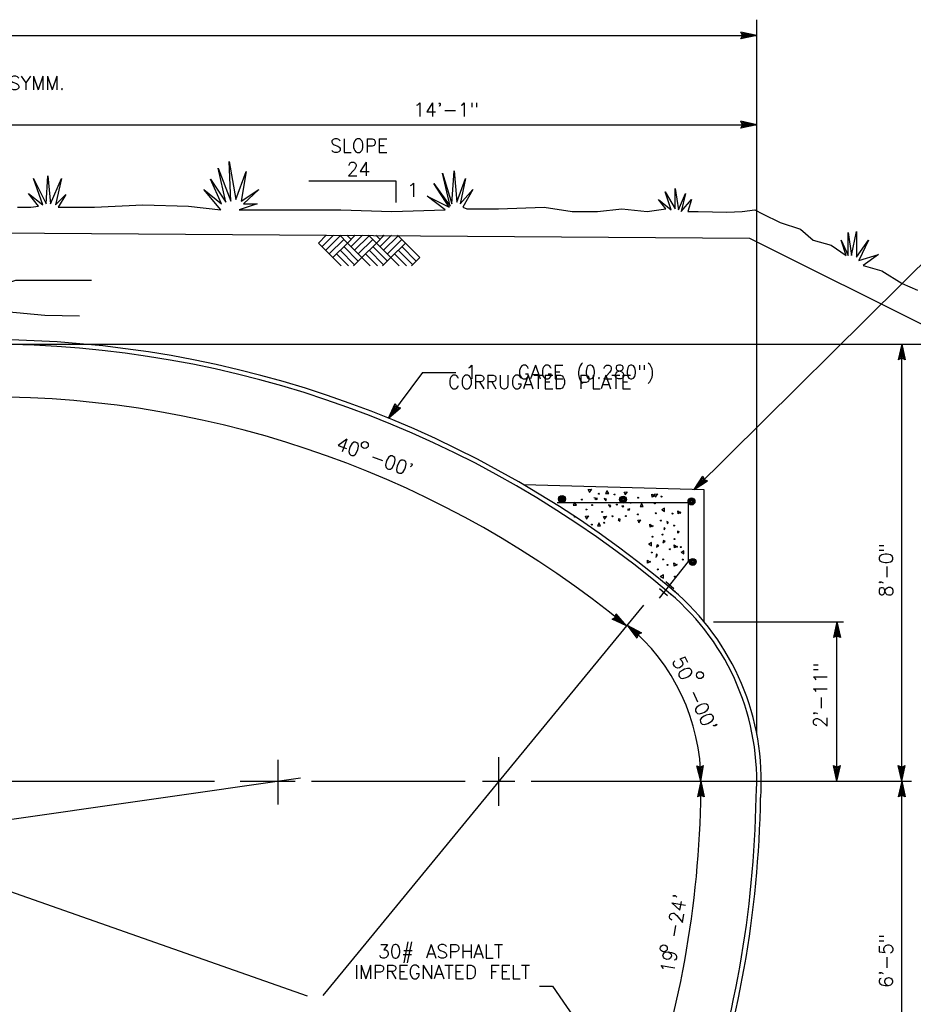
# Model space of a CAD drawing. Extents: x -24.3 to 17.7, y -17.6 to 12.4.
# Tile 9 of 14: x -9.6 to -1.4, y -10.1 to -1.1. Entities that reach past the tile are written whole.
import ezdxf
from ezdxf.enums import TextEntityAlignment as Align

# ---------------------------------------------------------------- set-up
doc = ezdxf.new("R2010")
doc.units = 0
doc.header["$MEASUREMENT"] = 0
doc.layers.add('01', color=7, linetype='CONTINUOUS')
doc.layers.add('02', color=7, linetype='CONTINUOUS')
doc.styles.add('TXT_SHX', font='txt.shx')

msp = doc.modelspace()

# ---------------------------------------------------------------- linework, layer by layer
at = {"layer": '01', "color": 7, "linetype": 'CONTINUOUS'}
for p, q in [((-2.8627, -7.6306), (-2.8627, -1.0886)), ((-16.9507, -1.2326), (-2.8627, -1.2326)), ((-2.8627, -1.2326), (-3.0067, -1.2016)), ((-2.9927, -1.2326), (-3.0067, -1.2016)), ((-2.8627, -1.2326), (-3.0067, -1.2636)), ((-3.0067, -1.2636), (-2.9927, -1.2326)), ((-2.8997, -1.2326), (-2.9937, -1.2126)), ((-2.9847, -1.2326), (-2.9937, -1.2126)), ((-2.8997, -1.2326), (-2.9937, -1.2526)), ((-2.9937, -1.2526), (-2.9847, -1.2326)), ((-2.9357, -1.2326), (-2.9807, -1.2236)), ((-2.9767, -1.2326), (-2.9807, -1.2236)), ((-2.9357, -1.2326), (-2.9807, -1.2426)), ((-2.9807, -1.2426), (-2.9767, -1.2326)), ((-9.9077, -2.0496), (-2.8627, -2.0496)), ((-2.8627, -2.0496), (-3.0067, -2.0186)), ((-2.9927, -2.0496), (-3.0067, -2.0186)), ((-2.8627, -2.0496), (-3.0067, -2.0806)), ((-3.0067, -2.0806), (-2.9927, -2.0496)), ((-2.8997, -2.0496), (-2.9937, -2.0296)), ((-2.9847, -2.0496), (-2.9937, -2.0296)), ((-2.8997, -2.0496), (-2.9937, -2.0696)), ((-2.9937, -2.0696), (-2.9847, -2.0496)), ((-2.9357, -2.0496), (-2.9807, -2.0406)), ((-2.9767, -2.0496), (-2.9807, -2.0406)), ((-2.9357, -2.0496), (-2.9807, -2.0596)), ((-2.9807, -2.0596), (-2.9767, -2.0496)), ((-6.1627, -2.5666), (-6.9607, -2.5666)), ((-6.1627, -2.7616), (-6.1627, -2.5666)), ((-3.4357, -5.3886), (-0.9757, -2.9496)), ((-9.9117, -3.0386), (-2.9277, -3.0886)), ((-6.8727, -3.1326), (-6.8017, -3.0616)), ((-6.8397, -3.1656), (-6.7357, -3.0616)), ((-6.6077, -3.1326), (-6.6787, -3.0616)), ((-6.5747, -3.0996), (-6.6127, -3.0616)), ((-6.6077, -3.1326), (-6.5367, -3.0616)), ((-6.6077, -3.1326), (-6.5367, -3.0616)), ((-6.5747, -3.1656), (-6.4707, -3.0616)), ((-6.5417, -3.0666), (-6.5467, -3.0616)), ((-6.3427, -3.1326), (-6.4137, -3.0616)), ((-6.3097, -3.0996), (-6.3477, -3.0616)), ((-6.3427, -3.1326), (-6.2717, -3.0616)), ((-6.3427, -3.1326), (-6.2717, -3.0616)), ((-6.3097, -3.1656), (-6.2047, -3.0616)), ((-6.2767, -3.0666), (-6.2807, -3.0616)), ((-6.0777, -3.1326), (-6.1487, -3.0616)), ((-6.7407, -3.2656), (-6.8727, -3.1326)), ((-6.8067, -3.1986), (-6.6737, -3.0666)), ((-6.7737, -3.2326), (-6.6407, -3.0996)), ((-6.7407, -3.2656), (-6.6077, -3.1326)), ((-6.4747, -3.2656), (-6.6077, -3.1326)), ((-6.5417, -3.1986), (-6.4087, -3.0666)), ((-6.5087, -3.2326), (-6.3757, -3.0996)), ((-6.4747, -3.2656), (-6.3427, -3.1326)), ((-6.1337, -3.3416), (-6.3427, -3.1326)), ((-6.2767, -3.1986), (-6.1437, -3.0666)), ((-6.2427, -3.2326), (-6.1107, -3.0996)), ((-6.2097, -3.2656), (-6.0777, -3.1326)), ((-5.9447, -3.2656), (-6.0777, -3.1326)), ((-2.9277, -3.0886), (0.6623, -4.8826)), ((-6.5977, -3.3416), (-6.7077, -3.2326)), ((-6.5417, -3.3316), (-6.6737, -3.1986)), ((-6.5087, -3.2986), (-6.6407, -3.1656)), ((-6.3327, -3.3416), (-6.4417, -3.2326)), ((-6.2767, -3.3316), (-6.4087, -3.1986)), ((-6.2427, -3.2986), (-6.3757, -3.1656)), ((-6.0667, -3.3416), (-6.1767, -3.2326)), ((-6.0107, -3.3316), (-6.1437, -3.1986)), ((-5.9777, -3.2986), (-6.1107, -3.1656)), ((-6.6637, -3.3416), (-6.7407, -3.2656)), ((-6.5517, -3.3416), (-6.4747, -3.2656)), ((-6.3987, -3.3416), (-6.4747, -3.2656)), ((-6.2867, -3.3416), (-6.2097, -3.2656)), ((-6.0217, -3.3416), (-5.9447, -3.2656)), ((-9.9097, -4.0576), (-0.8277, -4.0576)), ((-1.5357, -4.0576), (-1.5667, -4.2016)), ((-1.5357, -4.0946), (-1.5557, -4.1886)), ((-1.5357, -4.1306), (-1.5447, -4.1756)), ((-1.5357, -8.0586), (-1.5357, -4.0576)), ((-1.5357, -4.0576), (-1.5047, -4.2016)), ((-1.5357, -4.0946), (-1.5157, -4.1886)), ((-1.5357, -4.1306), (-1.5257, -4.1756)), ((-1.5357, -4.1876), (-1.5667, -4.2016)), ((-1.5357, -4.1796), (-1.5557, -4.1886)), ((-1.5357, -4.1716), (-1.5447, -4.1756)), ((-1.5257, -4.1756), (-1.5357, -4.1716)), ((-1.5157, -4.1886), (-1.5357, -4.1796)), ((-1.5047, -4.2016), (-1.5357, -4.1876)), ((-5.9217, -4.3166), (-6.2317, -4.7366)), ((-5.9217, -4.3166), (-5.6157, -4.3166)), ((-6.2317, -4.7366), (-6.1707, -4.6026)), ((-6.2317, -4.7366), (-6.1217, -4.6396)), ((-6.2097, -4.7066), (-6.1697, -4.6196)), ((-6.2097, -4.7066), (-6.1377, -4.6426)), ((-6.1887, -4.6776), (-6.1697, -4.6356)), ((-6.1887, -4.6776), (-6.1547, -4.6466)), ((-6.1707, -4.6026), (-6.1547, -4.6316)), ((-6.1697, -4.6196), (-6.1597, -4.6386)), ((-6.1697, -4.6356), (-6.1637, -4.6446)), ((-6.1637, -4.6446), (-6.1547, -4.6466)), ((-6.1597, -4.6386), (-6.1377, -4.6426)), ((-6.1547, -4.6316), (-6.1217, -4.6396)), ((-3.4357, -5.3886), (-3.3557, -5.2656)), ((-3.4357, -5.3886), (-3.3117, -5.3096)), ((-3.4097, -5.3626), (-3.3567, -5.2826)), ((-3.4097, -5.3626), (-3.3287, -5.3106)), ((-3.3837, -5.3376), (-3.3587, -5.2986)), ((-3.3837, -5.3376), (-3.3457, -5.3116)), ((-3.3587, -5.2986), (-3.3547, -5.3086)), ((-3.3567, -5.2826), (-3.3487, -5.3026)), ((-3.3557, -5.2656), (-3.3437, -5.2966)), ((-3.3547, -5.3086), (-3.3457, -5.3116)), ((-3.3487, -5.3026), (-3.3287, -5.3106)), ((-3.3437, -5.2966), (-3.3117, -5.3096)), ((-3.3427, -5.3916), (-4.9937, -5.3466)), ((-3.3427, -6.5996), (-3.3427, -5.3916)), ((-4.6897, -5.5066), (-3.4887, -5.5066)), ((-3.4887, -5.5066), (-3.4887, -6.0486)), ((-3.4887, -6.0486), (-3.7537, -6.3826)), ((-3.6777, -6.3606), (-3.7507, -6.2966)), ((-3.6217, -6.2966), (-3.6947, -6.2326)), ((-6.8297, -10.0186), (-3.8967, -6.4466)), ((-4.1867, -6.5756), (-4.1577, -6.5596)), ((-4.0527, -6.6366), (-4.1867, -6.5756)), ((-4.1697, -6.5746), (-4.1507, -6.5646)), ((-4.0827, -6.6146), (-4.1697, -6.5746)), ((-4.1577, -6.5596), (-4.1497, -6.5266)), ((-4.1537, -6.5746), (-4.1447, -6.5686)), ((-4.1117, -6.5936), (-4.1537, -6.5746)), ((-4.1507, -6.5646), (-4.1467, -6.5426)), ((-4.0527, -6.6366), (-4.1497, -6.5266)), ((-4.0827, -6.6146), (-4.1467, -6.5426)), ((-4.1447, -6.5686), (-4.1427, -6.5596)), ((-4.1117, -6.5936), (-4.1427, -6.5596)), ((-4.0477, -6.6306), (-3.9177, -6.7006)), ((-4.0477, -6.6306), (-3.9587, -6.7476)), ((-4.0197, -6.6546), (-3.9357, -6.7006)), ((-4.0197, -6.6546), (-3.9617, -6.7306)), ((-3.2567, -6.5996), (-2.0677, -6.5996)), ((-2.1277, -6.5996), (-2.1587, -6.7436)), ((-2.1277, -6.6366), (-2.1477, -6.7306)), ((-2.1277, -8.0586), (-2.1277, -6.5996)), ((-2.1277, -6.5996), (-2.0967, -6.7436)), ((-2.1277, -6.6366), (-2.1077, -6.7306)), ((-3.9927, -6.6786), (-3.9637, -6.7146)), ((-3.9927, -6.6786), (-3.9517, -6.6996)), ((-3.9607, -6.7046), (-3.9637, -6.7146)), ((-3.9547, -6.7096), (-3.9617, -6.7306)), ((-3.9517, -6.6996), (-3.9607, -6.7046)), ((-3.9487, -6.7156), (-3.9587, -6.7476)), ((-3.9357, -6.7006), (-3.9547, -6.7096)), ((-3.9177, -6.7006), (-3.9487, -6.7156)), ((-2.1277, -6.7296), (-2.1587, -6.7436)), ((-2.1277, -6.7216), (-2.1477, -6.7306)), ((-2.1277, -6.6726), (-2.1367, -6.7176)), ((-2.1277, -6.7136), (-2.1367, -6.7176)), ((-2.1277, -6.6726), (-2.1177, -6.7176)), ((-2.1177, -6.7176), (-2.1277, -6.7136)), ((-2.1077, -6.7306), (-2.1277, -6.7216)), ((-2.0967, -6.7436), (-2.1277, -6.7296)), ((-5.2217, -8.2826), (-5.2217, -7.8386)), ((-7.2427, -8.2706), (-7.2427, -7.8636)), ((-3.3727, -8.0586), (-3.4107, -7.9166)), ((-3.4107, -7.9166), (-3.3797, -7.9286)), ((-3.3747, -8.0216), (-3.3997, -7.9286)), ((-3.3997, -7.9286), (-3.3787, -7.9366)), ((-3.3797, -7.9286), (-3.3487, -7.9136)), ((-3.3787, -7.9366), (-3.3597, -7.9266)), ((-3.3747, -8.0216), (-3.3597, -7.9266)), ((-3.3727, -8.0586), (-3.3487, -7.9136)), ((-2.1277, -8.0586), (-2.1587, -7.9146)), ((-2.1587, -7.9146), (-2.1277, -7.9286)), ((-2.1277, -8.0216), (-2.1477, -7.9276)), ((-2.1477, -7.9276), (-2.1277, -7.9366)), ((-2.1277, -8.0586), (-2.0967, -7.9146)), ((-2.1277, -7.9286), (-2.0967, -7.9146)), ((-2.1277, -8.0216), (-2.1077, -7.9276)), ((-2.1277, -7.9366), (-2.1077, -7.9276)), ((-1.5357, -8.0586), (-1.5667, -7.9146)), ((-1.5667, -7.9146), (-1.5357, -7.9286)), ((-1.5357, -8.0216), (-1.5557, -7.9276)), ((-1.5557, -7.9276), (-1.5357, -7.9366)), ((-1.5357, -8.0586), (-1.5047, -7.9146)), ((-1.5357, -7.9286), (-1.5047, -7.9146)), ((-1.5357, -8.0216), (-1.5157, -7.9276)), ((-1.5357, -7.9366), (-1.5157, -7.9276)), ((-3.3767, -7.9856), (-3.3887, -7.9416)), ((-3.3887, -7.9416), (-3.3787, -7.9446)), ((-3.3787, -7.9446), (-3.3697, -7.9406)), ((-3.3767, -7.9856), (-3.3697, -7.9406)), ((-2.1277, -7.9856), (-2.1377, -7.9406)), ((-2.1377, -7.9406), (-2.1277, -7.9446)), ((-2.1277, -7.9856), (-2.1187, -7.9406)), ((-2.1277, -7.9446), (-2.1187, -7.9406)), ((-1.5357, -7.9856), (-1.5457, -7.9406)), ((-1.5457, -7.9406), (-1.5357, -7.9446)), ((-1.5357, -7.9856), (-1.5267, -7.9406)), ((-1.5357, -7.9446), (-1.5267, -7.9406)), ((-7.0377, -8.0296), (-16.8527, -9.4346)), ((-6.9727, -10.0246), (-12.6687, -8.0256)), ((-12.3147, -8.0586), (-7.8257, -8.0586)), ((-7.5907, -8.0586), (-7.0857, -8.0586)), ((-6.9377, -8.0586), (-5.5317, -8.0586)), ((-5.3707, -8.0586), (-5.0747, -8.0586)), ((-4.9267, -8.0586), (-1.4447, -8.0586)), ((-3.3727, -8.0586), (-3.4057, -8.2026)), ((-3.3737, -8.0956), (-3.3947, -8.1896)), ((-3.3737, -8.0956), (-3.3547, -8.1896)), ((-3.3727, -8.0586), (-3.3437, -8.2026)), ((-1.5357, -8.0586), (-1.5667, -8.2026)), ((-1.5357, -8.0956), (-1.5557, -8.1896)), ((-1.5357, -11.2666), (-1.5357, -8.0586)), ((-1.5357, -8.0586), (-1.5047, -8.2026)), ((-1.5357, -8.0956), (-1.5157, -8.1896)), ((-3.3747, -8.1886), (-3.4057, -8.2026)), ((-3.3747, -8.1806), (-3.3947, -8.1896)), ((-3.3737, -8.1316), (-3.3837, -8.1766)), ((-3.3747, -8.1726), (-3.3837, -8.1766)), ((-3.3647, -8.1766), (-3.3747, -8.1726)), ((-3.3547, -8.1896), (-3.3747, -8.1806)), ((-3.3437, -8.2026), (-3.3747, -8.1886)), ((-3.3737, -8.1316), (-3.3647, -8.1766)), ((-1.5357, -8.1886), (-1.5667, -8.2026)), ((-1.5357, -8.1806), (-1.5557, -8.1896)), ((-1.5357, -8.1316), (-1.5447, -8.1766)), ((-1.5357, -8.1726), (-1.5447, -8.1766)), ((-1.5357, -8.1316), (-1.5257, -8.1766)), ((-1.5257, -8.1766), (-1.5357, -8.1726)), ((-1.5157, -8.1896), (-1.5357, -8.1806)), ((-1.5047, -8.2026), (-1.5357, -8.1886)), ((-4.8487, -9.9336), (-4.7327, -9.9336)), ((-4.7327, -9.9336), (-3.7427, -11.3566))]:
    msp.add_line(p, q, dxfattribs=at)
for points in [[(-9.6277, -2.8046), (-9.5037, -2.8046), (-9.4337, -2.7966), (-9.5267, -2.6806), (-9.3947, -2.7816), (-9.4797, -2.5406), (-9.3637, -2.7736), (-9.3487, -2.5176), (-9.3247, -2.7736), (-9.2247, -2.5406), (-9.2787, -2.7816), (-9.1857, -2.6886), (-9.2557, -2.8046), (-8.9227, -2.8046), (-8.4807, -2.7816), (-8.0627, -2.7966), (-7.7677, -2.8276), (-7.9227, -2.6416), (-7.7607, -2.7736), (-7.8607, -2.5486), (-7.7217, -2.7576), (-7.7907, -2.4476), (-7.6747, -2.7506), (-7.6907, -2.3856), (-7.6287, -2.7346), (-7.5357, -2.4786), (-7.5817, -2.7506), (-7.4197, -2.6416), (-7.5587, -2.7736), (-7.4347, -2.7736), (-7.5977, -2.8276), (-7.0247, -2.8276), (-6.6677, -2.8276), (-6.2027, -2.8426), (-5.7147, -2.8276), (-5.8777, -2.7036), (-5.6757, -2.8046), (-5.8157, -2.5876), (-5.6687, -2.7966), (-5.7377, -2.4946), (-5.6527, -2.7736), (-5.6297, -2.4716), (-5.6067, -2.7576), (-5.5287, -2.5406), (-5.5757, -2.7736), (-5.4597, -2.6416), (-5.5517, -2.8046), (-5.5137, -2.8196), (-5.2267, -2.8196), (-4.8087, -2.8046), (-4.5527, -2.8426), (-4.3207, -2.8426), (-4.0957, -2.8196), (-3.8637, -2.8426), (-3.6927, -2.8196), (-3.7627, -2.7346), (-3.6467, -2.8276), (-3.7007, -2.6646), (-3.6077, -2.8196), (-3.6077, -2.6336), (-3.5767, -2.8276), (-3.5147, -2.6806), (-3.5537, -2.8426), (-3.4607, -2.7346), (-3.4917, -2.8426), (-3.3987, -2.8426), (-3.1347, -2.8506), (-2.9957, -2.8426), (-2.8797, -2.8276), (-2.8097, -2.8666), (-2.6467, -2.9436), (-2.4607, -3.0056), (-2.3447, -3.1066), (-2.1817, -3.1526), (-2.0427, -3.2456), (-2.0887, -3.1066), (-2.0267, -3.2456), (-2.0267, -3.0366), (-1.9957, -3.2456), (-1.9497, -3.0286), (-1.9497, -3.2616), (-1.8407, -3.1066), (-1.9267, -3.2926), (-1.7477, -3.2386), (-1.8877, -3.3386), (-1.7167, -3.3856), (-1.5317, -3.5016), (-1.3917, -3.5636)], [(-10.1677, -3.5166), (-10.0517, -3.5216), (-9.7987, -3.5216), (-9.6427, -3.4726), (-9.2427, -3.4726), (-8.9507, -3.4726)], [(-9.7347, -3.7606), (-9.3767, -3.7926), (-9.0607, -3.7976)]]:
    msp.add_lwpolyline(points, dxfattribs=at)
for centre, radius in [((-6.4487, -4.9816), 0.0318), ((-4.6442, -5.4754), 0.0319), ((-4.6442, -5.4754), 0.0266), ((-4.6442, -5.4754), 0.0222), ((-4.6442, -5.4754), 0.0185), ((-4.6442, -5.4754), 0.0154), ((-4.6442, -5.4754), 0.0128), ((-4.6442, -5.4754), 0.0107), ((-4.6442, -5.4754), 0.0089), ((-4.0856, -5.481), 0.0319), ((-4.0856, -5.481), 0.0266), ((-4.0856, -5.481), 0.0222), ((-4.0856, -5.481), 0.0185), ((-4.0856, -5.481), 0.0154), ((-4.0856, -5.481), 0.0128), ((-4.0856, -5.481), 0.0107), ((-4.0856, -5.481), 0.0089), ((-3.4592, -5.4979), 0.0319), ((-3.4592, -5.4979), 0.0266), ((-3.4592, -5.4979), 0.0222), ((-3.4592, -5.4979), 0.0185), ((-3.4592, -5.4979), 0.0154), ((-3.4592, -5.4979), 0.0128), ((-3.4592, -5.4979), 0.0107), ((-3.4592, -5.4979), 0.0089), ((-3.4479, -6.0509), 0.0319), ((-3.4479, -6.0509), 0.0266), ((-3.4479, -6.0509), 0.0222), ((-3.4479, -6.0509), 0.0185), ((-3.4479, -6.0509), 0.0154), ((-3.4479, -6.0509), 0.0128), ((-3.4479, -6.0509), 0.0107), ((-3.4479, -6.0509), 0.0089), ((-3.3817, -7.0876), 0.0318), ((-3.7127, -9.5886), 0.0318)]:
    msp.add_circle(centre, radius, dxfattribs=at)
for centre, radius, start, end in [((-9.9091, -13.7666), 9.7498, 49.71979, 130.09764), ((-9.9091, -13.7666), 9.7082, 49.71979, 130.09764), ((-9.9087, -13.7666), 9.2266, 50.60311, 90), ((-5.1175, -8.0584), 2.2555, 356.27175, 49.61534), ((-5.1175, -8.0584), 2.2971, 356.27175, 49.61534), ((-5.2217, -8.0586), 1.849, 0, 50.57701), ((-12.5967, -8.0506), 9.224, 340.65884, 359.95031), ((-12.5757, -8.0584), 9.7082, 340.66927, 359.12919), ((-12.5757, -8.0584), 9.7498, 340.66927, 359.12919)]:
    msp.add_arc(centre, radius, start, end, dxfattribs=at)
at = {"layer": '02', "color": 7, "linetype": 'CONTINUOUS'}
for p, q in [((-4.1317, -5.6656), (-4.1157, -5.6786)), ((-3.5847, -5.7896), (-3.5707, -5.7746))]:
    msp.add_line(p, q, dxfattribs=at)
for points in [[(-4.3897, -5.4166), (-4.4037, -5.3896), (-4.3757, -5.3866), (-4.3967, -5.4166)], [(-4.2327, -5.4026), (-4.2457, -5.4256), (-4.2167, -5.4256), (-4.2327, -5.3986)], [(-4.3447, -5.4706), (-4.3317, -5.4786), (-4.3197, -5.4706), (-4.3517, -5.4656)], [(-4.0617, -5.4386), (-4.0757, -5.4126), (-4.0477, -5.4096), (-4.0687, -5.4386)], [(-3.7907, -5.4446), (-3.8177, -5.4576), (-3.8207, -5.4306), (-3.7907, -5.4506)], [(-3.7857, -5.4586), (-3.7997, -5.4326), (-3.7717, -5.4296), (-3.7927, -5.4586)], [(-4.5287, -5.5106), (-4.5417, -5.5326), (-4.5127, -5.5326), (-4.5287, -5.5056)], [(-4.0977, -5.5396), (-4.0887, -5.5506), (-4.0777, -5.5396), (-4.0957, -5.5376)], [(-4.0437, -5.5736), (-4.0307, -5.5786), (-4.0237, -5.5646), (-4.0437, -5.5706)], [(-3.9167, -5.5216), (-3.9297, -5.5446), (-3.9007, -5.5446), (-3.9167, -5.5166)], [(-3.7287, -5.5746), (-3.7057, -5.5886), (-3.7057, -5.5586), (-3.7327, -5.5746)], [(-3.5557, -5.5966), (-3.5827, -5.6106), (-3.5847, -5.5826), (-3.5557, -5.6036)], [(-4.4167, -5.6586), (-4.4297, -5.6316), (-4.4027, -5.6286), (-4.4237, -5.6586)], [(-4.2507, -5.6606), (-4.2637, -5.6346), (-4.2367, -5.6316), (-4.2577, -5.6606)], [(-4.1157, -5.6806), (-4.1117, -5.6606), (-4.1317, -5.6606)], [(-3.9387, -5.6946), (-3.9517, -5.6676), (-3.9247, -5.6646), (-3.9457, -5.6946)], [(-4.3067, -5.6986), (-4.3197, -5.7216), (-4.2907, -5.7216), (-4.3067, -5.6946)], [(-3.8107, -5.7206), (-3.8377, -5.7336), (-3.8407, -5.7066), (-3.8107, -5.7266)], [(-3.7107, -5.7566), (-3.6987, -5.7466), (-3.7107, -5.7356), (-3.7127, -5.7536)], [(-3.6767, -5.7026), (-3.6717, -5.6886), (-3.6857, -5.6826), (-3.6787, -5.7026)], [(-3.5687, -5.7746), (-3.5887, -5.7696), (-3.5887, -5.7896)], [(-3.8467, -5.8906), (-3.8247, -5.9046), (-3.8247, -5.8746), (-3.8517, -5.8906)], [(-3.5887, -5.9086), (-3.6157, -5.9226), (-3.6187, -5.8946), (-3.5887, -5.9156)], [(-3.8337, -6.0486), (-3.8607, -6.0616), (-3.8627, -6.0346), (-3.8337, -6.0546)], [(-3.7797, -6.0026), (-3.7707, -5.9896), (-3.7797, -5.9786), (-3.7847, -6.0096)], [(-3.5507, -5.9646), (-3.5287, -5.9786), (-3.5287, -5.9486), (-3.5557, -5.9646)], [(-3.5917, -6.0746), (-3.6187, -6.0886), (-3.6207, -6.0606), (-3.5917, -6.0816)], [(-3.7397, -6.1866), (-3.7167, -6.2006), (-3.7167, -6.1706), (-3.7447, -6.1866)]]:
    msp.add_lwpolyline(points, dxfattribs=at)
for points in [[(-4.2577, -5.4706), (-4.2437, -5.4926), (-4.2367, -5.4766)], [(-4.2177, -5.5276), (-4.2037, -5.5506), (-4.1967, -5.5346)], [(-3.7227, -5.8756), (-3.6997, -5.8626), (-3.7157, -5.8546)], [(-3.7797, -5.9156), (-3.7567, -5.9026), (-3.7727, -5.8946)]]:
    msp.add_lwpolyline(points, close=True, dxfattribs=at)
for centre in [(-4.4614, -5.4813), (-4.3067, -5.4273), (-4.1627, -5.434), (-3.9474, -5.4633), (-3.7347, -5.4531), (-4.4207, -5.5713), (-4.3694, -5.5307), (-4.1427, -5.526), (-4.0147, -5.5107), (-3.7947, -5.5153), (-4.5267, -5.6386), (-4.2774, -5.5933), (-4.1834, -5.634), (-4.06, -5.6313), (-3.95, -5.616), (-3.7867, -5.6057), (-3.7394, -5.6731), (-3.634, -5.6084), (-4.3714, -5.71), (-4.2574, -5.692), (-3.6187, -5.7184), (-3.816, -5.8211), (-3.724, -5.8011), (-3.616, -5.8417), (-3.6567, -5.9357), (-3.558, -5.9157), (-3.8227, -5.9651), (-3.7194, -6.0277), (-3.54, -6.0297), (-3.7687, -6.1197), (-3.6787, -6.0791), (-3.6114, -6.1851)]:
    msp.add_circle(centre, 0.00433, dxfattribs=at)

# ---------------------------------------------------------------- texts
at = {"layer": '01', "color": 7, "linetype": 'CONTINUOUS', "style": 'TXT_SHX'}
for s, height, p in [('C SYMM.', 0.125, (-9.9307, -1.7316)), ('24', 0.125, (-6.6137, -2.5186)), ('1', 0.125, (-6.0627, -2.7086)), ('1   GAGE (0.280")', 0.124998, (-5.5287, -4.3766))]:
    msp.add_text(s, height=height, dxfattribs=at).set_placement(p)
for s, height, p in [('14\'-1"', 0.125, (-5.7055, -1.9736)), ('SLOPE', 0.125, (-6.5008, -2.3046)), ('CORRUGATED PLATE', 0.124998, (-4.8473, -4.4676)), ('30# ASPHALT', 0.124998, (-5.7549, -9.6786)), ('IMPREGNATED FELT', 0.124998, (-5.7411, -9.8656))]:
    msp.add_text(s, height=height, dxfattribs=at).set_placement(p, align=Align.CENTER)
for s, rotation, p in [("40 -00'", 339.47489, (-6.3792, -5.1474)), ('8\'-0"', 90, (-1.6157, -6.1263)), ("50 -00'", 295.17352, (-3.485, -7.2841)), ('2\'-11"', 90, (-2.2167, -7.2704)), ("19 -24'", 80.34862, (-3.5615, -9.4635)), ('6\'-5"', 90, (-1.6157, -9.7017))]:
    msp.add_text(s, height=0.125, rotation=rotation, dxfattribs=at).set_placement(p, align=Align.CENTER)

doc.saveas('drawing.dxf')
